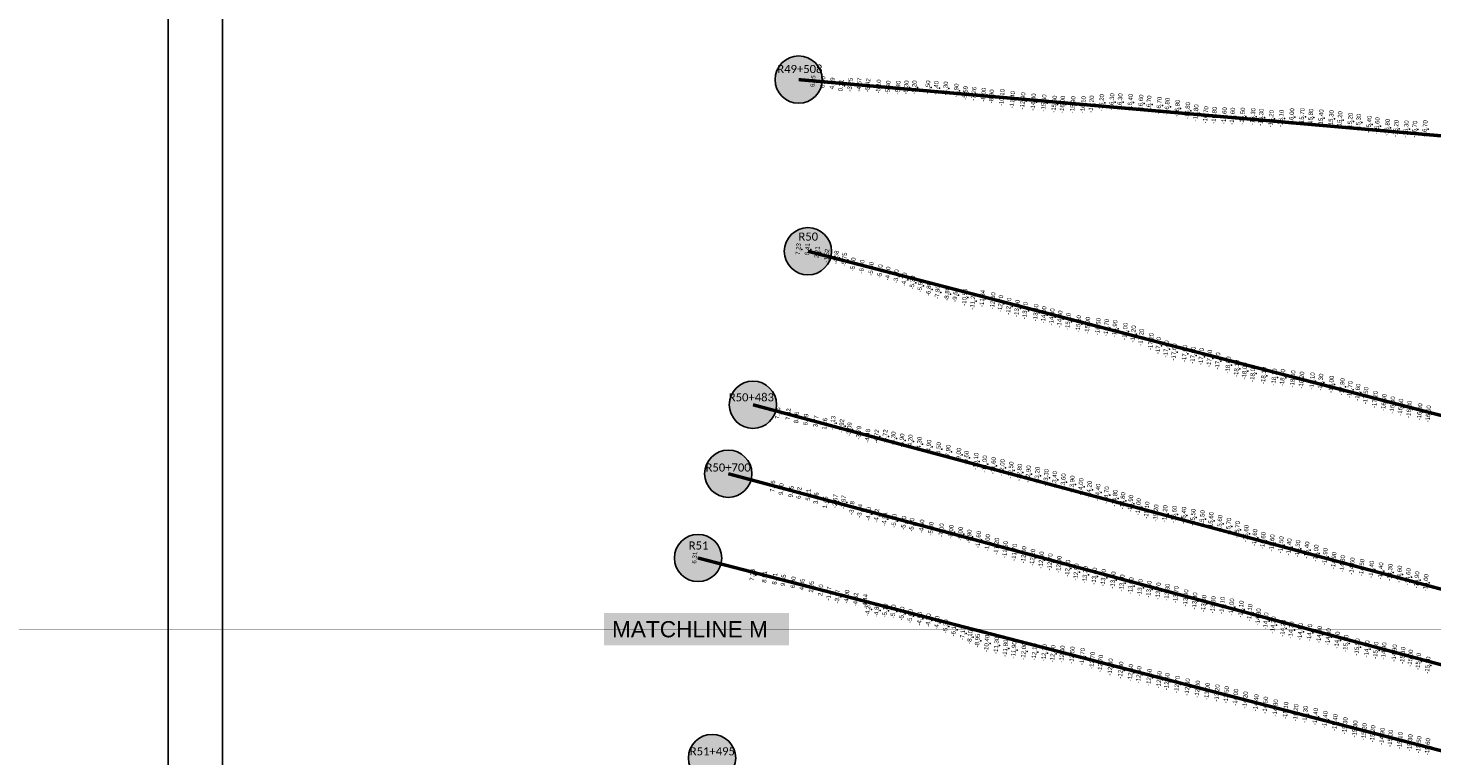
# Model space of a CAD drawing. Header units: feet. Extents: x 850675 to 1077306, y 463961 to 606658.
# Tile 42 of 77: x 943450 to 947609, y 544629 to 546785. Entities that reach past the tile are written whole.
import ezdxf
from ezdxf.enums import TextEntityAlignment as Align

# ---------------------------------------------------------------- set-up
doc = ezdxf.new("R2010")
doc.units = ezdxf.units.FT
doc.header["$MEASUREMENT"] = 0
doc.header["$XCLIPFRAME"] = 0
doc.header["$PDSIZE"] = 100
doc.linetypes.add('DASHED', pattern=[0.75, 0.5, -0.25])
for name, color, linetype in [('Circle', 253, 'Continuous'), ('ELEV8', 7, 'Continuous'), ('MATCHLINE', 7, 'DASHED'), ('Plan', 150, 'Continuous'), ('POINTS8', 7, 'Continuous'), ('Text', 255, 'Continuous')]:
    doc.layers.add(name, color=color, linetype=linetype)
doc.layers.add('MrSID', color=251, linetype='Continuous', transparency=0.2)
doc.styles.add('Legend', font='calibri.ttf')
doc.styles.add('MM-STANDARD', font='txt', dxfattribs={"height": 1})
doc.styles.get("Standard").update_dxf_attribs({"font": 'simplex.shx'})
picture_1 = doc.add_image_def('image3.sid', size_in_pixel=(6317, 6971))
picture_2 = doc.add_image_def('image5.sid', size_in_pixel=(6313, 6968))
picture_3 = doc.add_image_def('image11.jpg', size_in_pixel=(1570, 944))

# ---------------------------------------------------------------- blocks, each defined once
blk = doc.blocks.new('circle-block')
at = {"layer": 'Circle'}
h = blk.add_hatch(color=256, dxfattribs=at)
h.dxf.hatch_style = 1
edge = h.paths.add_edge_path()
edge.add_arc((945749.99, 597641.21), 70, 0, 360)
blk.add_circle((945749.99, 597641.21), 70, dxfattribs=at)

msp = doc.modelspace()

# ---------------------------------------------------------------- linework, layer by layer
at = {"layer": 'MATCHLINE', "color": 1, "const_width": 1, "flags": 128}
msp.add_lwpolyline([(963828.314, 545004.3952), (899094.3378, 545004.3952)], dxfattribs=at)
at = {"layer": 'Plan', "const_width": 10}
for points in [[(945732.95, 546632.38), (948751.6231, 546368.2797)], [(945760.46, 546123.84), (948676.243, 545367.6714)], [(945597.6, 545669.12), (948505.1778, 544890.0416)], [(945524.44, 545464.82), (948480.2933, 544672.8063)], [(945435, 545215.08), (948497.9412, 544420.7294)]]:
    msp.add_lwpolyline(points, dxfattribs=at)
at = {"layer": 'POINTS8', "color": 250, "linetype": 'Continuous', "lineweight": 0, "transparency": 33554687}
for p in [(945785.352, 546626.753, 6.847), (945814.804, 546624.434, 6.604), (945842.83, 546620.381, 4.694), (945868.609, 546614.299, 0.312), (945895.42, 546616.563, -3.25), (945922.175, 546616.733, -4.669), (945947.748, 546615.082, -5.424), (945979.5808, 546611.5081, -5.1), (946007.5531, 546608.3075, -5.4), (946037.2701, 546608.0726, -5.4), (946061.4717, 546608.6736, -5.3), (946085.5264, 546608.7797, -5.2), (946125.4229, 546608.7752, -4.5), (946150.0935, 546606.918, -4.4), (946178.0528, 546605.6739, -4.3), (946209.774, 546599.4828, -4.9), (946236.674, 546592.1586, -5.5886), (946261.8713, 546589.6274, -7.2584), (946290.65, 546587.1, -8), (946314.46, 546582, -8.9), (946345.01, 546578.32, -10.1), (946376.15, 546572.36, -11.4), (946406.64, 546568.66, -12.9), (946438.03, 546565.27, -14.4), (946469.19, 546562.43, -15.6), (946500.12, 546558.93, -15.9), (946524.38, 546558.18, -16), (946555.17, 546557.11, -15.9), (946585.82, 546557.23, -16.1), (946610, 546559.19, -16.2), (946640.14, 546563.23, -16.2), (946670.55, 546565.87, -16.3), (946694.59, 546565.7, -16.3), (946725.23, 546564.34, -16.4), (946756.29, 546562.02, -16.6), (946780.36, 546559.04, -16.7), (946810.58, 546555.35, -16.7), (946834.55, 546552.16, -16.8), (946864.56, 546546.8, -16.8), (946894.9, 546539.83, -16.8), (946919.59, 546532.89, -16.8), (946948.82, 546527.36, -16.7), (946974.1, 546525.89, -16.8), (947003.75, 546524.44, -16.6), (947027.79, 546523.26, -16.6), (947057.67, 546523.42, -16.5), (947088.48, 546522.2, -16.3), (947112.71, 546520.22, -16.3), (947142.56, 546515.97, -16.2), (947172.02, 546516.86, -16.1), (947203.25, 546521.49, -16), (947234.12, 546522.2, -15.7), (947259.65, 546520.13, -15.8), (947290.21, 546517.98, -15.4), (947320.62, 546515.78, -15.3), (947346.17, 546512.61, -15.2), (947376.81, 546508.06, -15.2), (947401.44, 546505.11, -15.3), (947432.54, 546499.39, -15.4), (947456.7, 546494.83, -15.6), (947486.68, 546489.92, -15.8), (947512.55, 546487.04, -16.2), (947542.6, 546485.49, -16.3), (947567.66, 546484.55, -16.7), (947598.25, 546486.03, -16.7), (945742.158, 546129.541, 7.233), (945768.878, 546129.008, 6.414), (945797.703, 546120.419, 2.208), (945826.076, 546109.916, -1.517), (945853.839, 546104.825, -4.576), (945878.383, 546098.912, -5.754), (945904.11, 546084.18, -5.8), (945930.42, 546077.6, -6), (945957.92, 546071.15, -5.9), (945984.1, 546064.01, -5.2), (946007.3, 546057.25, -4.1), (946032.18, 546049.06, -3.9), (946056.03, 546039.64, -4.7), (946079.91, 546030.61, -5.3), (946103.21, 546021.58, -5.9), (946128.42, 546011.03, -6.8), (946154.1, 546001.77, -7.8), (946182.77, 545996.81, -8.8), (946206.75, 545993.68, -9.6), (946234.59, 545986.88, -10.5), (946258.66, 545975.83, -11.2), (946286.9727, 545983.1148, -11.8428), (946317.91, 545976.17, -12.6), (946340.84, 545968.25, -12.7), (946365.06, 545960.27, -12.7), (946389.8, 545953.95, -13), (946413.51, 545947.21, -13.2), (946445.24, 545941.31, -13.6), (946469.04, 545934.86, -14), (946493.13, 545928.69, -14.3), (946516.44, 545922.27, -14.8), (946541.29, 545915.08, -15.2), (946571.82, 545908.23, -15.6), (946598.72, 545903.63, -15.9), (946629.97, 545900.13, -16.5), (946654.61, 545897.24, -16.7), (946679.44, 545894.1, -16.9), (946709.92, 545886.08, -17), (946734.19, 545878.1, -17.2), (946757.69, 545868.42, -17.2), (946786.53, 545855.5, -17.2), (946808.35, 545843.56, -17.4), (946831.84, 545833.63, -17.4), (946854.85, 545824.93, -17.6), (946886.31, 545819.97, -17.5), (946911.01, 545815.11, -17.6), (946935.68, 545810.9, -17.7), (946959.71, 545805.8, -17.8), (946984.11, 545798.08, -17.9), (947015.36, 545786.09, -18), (947040.4, 545775.99, -18.1), (947063.97, 545768.38, -18), (947088.12, 545761.73, -18), (947120.52, 545755.17, -18.1), (947151.67, 545750.36, -18.1), (947176.54, 545748.59, -18), (947206.74, 545745.02, -18), (947232.85, 545741.43, -18.2), (947264.31, 545738.98, -18.1), (947289.17, 545735.19, -18.3), (947320.92, 545728.88, -18), (947352.89, 545721.73, -17.9), (947376.01, 545713.28, -17.7), (947399.03, 545705.51, -17.6), (947422.79, 545695.49, -17.5), (947450.19, 545683.77, -17.2), (945681.085, 545643.376, 7.756), (947476.71, 545675.07, -16.9), (947502.09, 545667.79, -16.8), (947526, 545661.04, -16.5), (947551.27, 545654.9, -16.3), (947582.57, 545647.44, -16), (945712.673, 545640.227, 7.821), (945736.596, 545630.612, 8.961), (945764.439, 545624.396, 6.292), (945793.921, 545619.333, 3.774), (945820.306, 545611.67, 1.256), (945844.478, 545614.605, -2.125), (945870.353, 545605.464, -2.917), (947608.21, 545641.32, -16), (945892.909, 545595.801, -3.087), (945920.859, 545585.342, -3.793), (945947.354, 545576.067, -4.484), (945973.4066, 545574.8552, -4.7222), (945998.7512, 545574.8202, -4.7241), (946022.77, 545568.74, -5.3), (946048.59, 545562.81, -4.9), (946073.37, 545559.8, -4.2), (946100.28, 545552.81, -4.3), (946128.43, 545544.38, -4.9), (946157.07, 545537.13, -6.5), (946185.62, 545529.54, -7.9), (946217.05, 545520.57, -9), (946239.44, 545511.44, -9.6), (946267.77, 545500.89, -10.1), (946293.39, 545493.06, -11), (946319.48, 545487.81, -11.6), (946345.81, 545482.11, -12), (946371.65, 545474.55, -12.5), (946396.82, 545468.2, -12.8), (946423.16, 545463.3, -12.9), (946449.43, 545458.94, -13.2), (946475.8, 545452.61, -13.3), (946500.86, 545446.55, -13.4), (946526.52, 545439.75, -13.6), (945666.218, 545426.828, 7.957), (945691.502, 545418.418, 9.095), (945720.68, 545411.078, 9.246), (945744.344, 545406.942, 6.019), (945771.789, 545401.569, 5.206), (946552.93, 545433.35, -13.9), (946578.57, 545425.75, -14), (946603.73, 545417.47, -14.2), (946629.04, 545409.21, -14.4), (946654.74, 545401.26, -14.7), (945794.711, 545391.464, 3.456), (945821.796, 545379.139, 1.45), (945851.197, 545382.773, -2.672), (945875.7, 545379.669, -2.965), (945900.544, 545362.49, -3.179), (945924.12, 545353.951, -3.641), (946679.84, 545391.42, -14.8), (946702.7, 545384.02, -14.8), (946726.21, 545375.79, -14.9), (946749.45, 545366.01, -15), (946773.98, 545356.16, -15.1), (945950.011, 545345.173, -4.2), (945973.967, 545339.738, -4.422), (945997.6252, 545329.7814, -4.5073), (946026.09, 545324.68, -5.1), (946054.23, 545318.19, -5.4), (946078, 545312.49, -5.1), (946801.01, 545347.65, -15.2), (946827.88, 545345.55, -15.2), (946855.27, 545343.78, -15.6), (946883.39, 545340.77, -15.4), (946911.01, 545334.84, -15.5), (946938.36, 545330.58, -15.5), (946964.17, 545325.34, -15.6), (946990.3, 545316.67, -15.6), (946107.48, 545308.15, -4.6), (946135, 545301.08, -5.3), (946165.88, 545296.46, -7), (946194.3, 545292.01, -8), (946222.02, 545286.12, -9), (946248.14, 545278.24, -9.9), (946275.14, 545269.09, -10.6), (947016.49, 545308.43, -15.7), (947042.3, 545298.49, -15.7), (947068.38, 545286.98, -15.6), (947093.75, 545275.02, -15.6), (946302.44, 545259.78, -11), (946329.07, 545249.07, -11.2), (946354.84, 545239.33, -11.5), (946382.08, 545231.45, -11.7), (947118.94, 545266.15, -15.6), (947144.94, 545259.09, -15.6), (947171.77, 545253.31, -15.5), (947195.39, 545247.14, -15.4), (947221.11, 545242.34, -15.3), (947247.95, 545237.98, -15.4), (947275.3, 545228.64, -15), (945435, 545215.08, 6.31), (946409.59, 545224.07, -12), (946435.85, 545215.85, -12.2), (946461.59, 545208.31, -12.4), (946487.52, 545202.86, -12.7), (946513.87, 545195.47, -12.9), (947302.17, 545218.77, -14.9), (947328.12, 545207.05, -14.9), (947354.1, 545197.66, -14.8), (947382.25, 545190.44, -14.6), (947411.09, 545186.25, -14.5), (945606.04, 545164.369, 7.226), (945642.169, 545158.334, 8.508), (945672.391, 545152.719, 8.913), (945697.749, 545148.171, 9.647), (946539.66, 545183.83, -12.9), (946565.04, 545172.87, -12.9), (946591.75, 545164.86, -13.2), (946618.84, 545160.75, -13.4), (946645.64, 545156, -13.5), (946674.14, 545149.14, -13.6), (947439.72, 545180.9, -14.4), (947467.04, 545176.21, -14.4), (947494.77, 545171.88, -14.3), (947522.47, 545166.48, -14.6), (947548.45, 545158.83, -14.6), (947573.91, 545149.61, -14.9), (945726.915, 545142.176, 6.8), (945753.254, 545135.96, 4.05), (945780.991, 545129.12, 2.945), (945808.33, 545118.934, 2.695), (945832.249, 545108.868, -1.666), (946700.49, 545140.24, -13.5), (946727.16, 545131.95, -13.6), (946754.52, 545126.54, -13.7), (946780.57, 545121.63, -13.6), (946808.19, 545116.4, -13.7), (946834.62, 545113.02, -13.8), (946860.52, 545105.89, -13.7), (947600.89, 545141.18, -15), (945857.826, 545100.026, -3.866), (945885.396, 545099.407, -4.001), (945911.871, 545091.418, -4.318), (945939.764, 545087.346, -4.438), (945948.41, 545062.41, -4.2), (945973.99, 545059.73, -4.8), (946889.39, 545096.24, -13.9), (946915.96, 545087.18, -13.8), (946942.74, 545079.64, -13.8), (946970.6, 545075.86, -13.8), (946997.3, 545074.2, -14.1), (947025.29, 545069.55, -14), (947053.24, 545062.8, -14.1), (945998.94, 545058.87, -5.1), (946023.38, 545056.21, -5.1), (946048.48, 545049.89, -5.2), (946073.47, 545042.31, -5), (946100.96, 545034.72, -4.9), (946127.27, 545029.78, -4.7), (946152.63, 545022.64, -4.8), (947079.29, 545053, -14.1), (947104.39, 545039.84, -14.3), (947126.81, 545027.86, -14.2), (946178.24, 545012.19, -5.3), (946202.5, 545002.27, -6.1), (946228.91, 544991.3, -7.1), (946250.42, 544980.55, -8.1), (947148.68, 545015.98, -14.2), (947177.51, 545006.23, -14.2), (947201.99, 545000.89, -14.3), (947229.01, 544996.45, -14.5), (947256.46, 544993.48, -14.7), (947285.27, 544987.7, -14.9), (947311.85, 544980.73, -14.8), (946272.663, 544969.6462, -8.953), (946299.9595, 544961.4524, -10.4), (946328.4466, 544955.4551, -11.3), (946355.2202, 544947.1017, -11.8), (946380.2803, 544942.1754, -11.9), (946409.8, 544938.41, -12), (946441.41, 544936.43, -12.1), (947338.49, 544971.08, -14.9), (947363.94, 544961.6, -15.3), (947397.2, 544950.83, -15.5), (947426.38, 544945.04, -14.8), (947452.39, 544941.03, -15), (947476.51, 544939.07, -14.9), (946470.38, 544933.54, -12.1), (946495.73, 544930.9, -12.3), (946523.5, 544929.68, -12.4), (946552.93, 544926.77, -12.5), (946583.21, 544922.22, -12.7), (946612.57, 544911.09, -12.7), (946636.85, 544902.21, -12.7), (947507.6, 544933.13, -14.9), (947532.4, 544925.99, -15.1), (947555.33, 544917.65, -15), (947578.75, 544908.11, -15.2), (947606.42, 544896.86, -15.3), (946666.19, 544891.56, -12.8), (946696.91, 544882.21, -12.8), (946726.11, 544874.54, -12.6), (946750.56, 544868.54, -12.5), (946781.24, 544860.57, -12.6), (946810.7, 544853.71, -12.5), (946834.09, 544847.99, -12.6), (946864.01, 544840.19, -12.7), (946894.52, 544832.47, -12.8), (946924.28, 544826.02, -12.8), (946953.25, 544818.95, -13), (946982.28, 544814.63, -13.2), (947009.89, 544809.24, -13.5), (947037.29, 544801.9, -14), (947065.87, 544793.68, -14.2), (947097.83, 544785.37, -14.4), (947125.44, 544778.54, -14.5), (947155.36, 544770.3, -14.8), (947185.56, 544762.72, -15.1), (947215.61, 544756.31, -15.2), (947243.61, 544751.42, -15.3), (947273.53, 544744.73, -15.4), (947302.52, 544735.85, -15.4), (947331.94, 544727.14, -15.4), (947361.35, 544717.35, -15.3), (947390.93, 544707.77, -15.3), (947418.23, 544699.72, -15.2), (947443.5, 544693.69, -15.2), (947471.25, 544686.15, -14.9), (947495.79, 544680.36, -15), (947524.25, 544673.3, -15.1), (947553.82, 544666.95, -15.3), (947579.85, 544661.3, -15.5), (947606.23, 544655.21, -15.6)]:
    msp.add_point(p, dxfattribs=at)

# ---------------------------------------------------------------- block references
at = {"layer": 'Circle'}
for p in [(-17.04, -51008.83), (10.47, -51517.37), (-152.39, -51972.09), (-225.55, -52176.39), (-314.99, -52426.13), (-273.52, -53018.68)]:
    msp.add_blockref('circle-block', p, dxfattribs=at)

# ---------------------------------------------------------------- texts
at = {"layer": 'ELEV8', "color": 18, "true_color": 0x000000, "transparency": 33554687, "style": 'MM-STANDARD'}
for s, p in [('6.85', (945785.352, 546626.753, 6.847)), ('6.60', (945814.804, 546624.434, 6.604)), ('4.69', (945842.83, 546620.381, 4.694)), ('0.31', (945868.609, 546614.299, 0.312)), ('-3.25', (945895.42, 546616.563, -3.25)), ('-4.67', (945922.175, 546616.733, -4.669)), ('-5.42', (945947.748, 546615.082, -5.424)), ('-5.10', (945979.5808, 546611.5081, -5.1)), ('-5.40', (946007.5531, 546608.3075, -5.4)), ('-5.40', (946037.2701, 546608.0726, -5.4)), ('-5.30', (946061.4717, 546608.6736, -5.3)), ('-5.20', (946085.5264, 546608.7797, -5.2)), ('-4.50', (946125.4229, 546608.7752, -4.5)), ('-4.40', (946150.0935, 546606.918, -4.4)), ('-4.30', (946178.0528, 546605.6739, -4.3)), ('-4.90', (946209.774, 546599.4828, -4.9)), ('-5.59', (946236.674, 546592.1586, -5.5886)), ('-7.26', (946261.8713, 546589.6274, -7.2584)), ('-8.00', (946290.65, 546587.1, -8)), ('-8.90', (946314.46, 546582, -8.9)), ('-10.10', (946345.01, 546578.32, -10.1)), ('-11.40', (946376.15, 546572.36, -11.4)), ('-12.90', (946406.64, 546568.66, -12.9)), ('-14.40', (946438.03, 546565.27, -14.4)), ('-15.60', (946469.19, 546562.43, -15.6)), ('-15.90', (946500.12, 546558.93, -15.9)), ('-16.00', (946524.38, 546558.18, -16)), ('-15.90', (946555.17, 546557.11, -15.9)), ('-16.10', (946585.82, 546557.23, -16.1)), ('-16.20', (946610, 546559.19, -16.2)), ('-16.20', (946640.14, 546563.23, -16.2)), ('-16.30', (946670.55, 546565.87, -16.3)), ('-16.30', (946694.59, 546565.7, -16.3)), ('-16.40', (946725.23, 546564.34, -16.4)), ('-16.60', (946756.29, 546562.02, -16.6)), ('-16.70', (946780.36, 546559.04, -16.7)), ('-16.70', (946810.58, 546555.35, -16.7)), ('-16.80', (946834.55, 546552.16, -16.8)), ('-16.80', (946864.56, 546546.8, -16.8)), ('-16.80', (946894.9, 546539.83, -16.8)), ('-16.80', (946919.59, 546532.89, -16.8)), ('-16.70', (946948.82, 546527.36, -16.7)), ('-16.80', (946974.1, 546525.89, -16.8)), ('-16.60', (947003.75, 546524.44, -16.6)), ('-16.60', (947027.79, 546523.26, -16.6)), ('-16.50', (947057.67, 546523.42, -16.5)), ('-16.30', (947088.48, 546522.2, -16.3)), ('-16.30', (947112.71, 546520.22, -16.3)), ('-16.20', (947142.56, 546515.97, -16.2)), ('-16.10', (947172.02, 546516.86, -16.1)), ('-16.00', (947203.25, 546521.49, -16)), ('-15.70', (947234.12, 546522.2, -15.7)), ('-15.80', (947259.65, 546520.13, -15.8)), ('-15.40', (947290.21, 546517.98, -15.4)), ('-15.30', (947320.62, 546515.78, -15.3)), ('-15.20', (947346.17, 546512.61, -15.2)), ('-15.20', (947376.81, 546508.06, -15.2)), ('-15.30', (947401.44, 546505.11, -15.3)), ('-15.40', (947432.54, 546499.39, -15.4)), ('-15.60', (947456.7, 546494.83, -15.6)), ('-15.80', (947486.68, 546489.92, -15.8)), ('-16.20', (947512.55, 546487.04, -16.2)), ('-16.30', (947542.6, 546485.49, -16.3)), ('-16.70', (947567.66, 546484.55, -16.7)), ('-16.70', (947598.25, 546486.03, -16.7)), ('7.23', (945742.158, 546129.541, 7.233)), ('6.41', (945768.878, 546129.008, 6.414)), ('2.21', (945797.703, 546120.419, 2.208)), ('-1.52', (945826.076, 546109.916, -1.517)), ('-4.58', (945853.839, 546104.825, -4.576)), ('-5.75', (945878.383, 546098.912, -5.754)), ('-5.80', (945904.11, 546084.18, -5.8)), ('-6.00', (945930.42, 546077.6, -6)), ('-5.90', (945957.92, 546071.15, -5.9)), ('-5.20', (945984.1, 546064.01, -5.2)), ('-4.10', (946007.3, 546057.25, -4.1)), ('-3.90', (946032.18, 546049.06, -3.9)), ('-4.70', (946056.03, 546039.64, -4.7)), ('-5.30', (946079.91, 546030.61, -5.3)), ('-5.90', (946103.21, 546021.58, -5.9)), ('-6.80', (946128.42, 546011.03, -6.8)), ('-7.80', (946154.1, 546001.77, -7.8)), ('-8.80', (946182.77, 545996.81, -8.8)), ('-9.60', (946206.75, 545993.68, -9.6)), ('-10.50', (946234.59, 545986.88, -10.5)), ('-11.20', (946258.66, 545975.83, -11.2)), ('-11.84', (946286.9727, 545983.1148, -11.8428)), ('-12.60', (946317.91, 545976.17, -12.6)), ('-12.70', (946340.84, 545968.25, -12.7)), ('-12.70', (946365.06, 545960.27, -12.7)), ('-13.00', (946389.8, 545953.95, -13)), ('-13.20', (946413.51, 545947.21, -13.2)), ('-13.60', (946445.24, 545941.31, -13.6)), ('-14.00', (946469.04, 545934.86, -14)), ('-14.30', (946493.13, 545928.69, -14.3)), ('-14.80', (946516.44, 545922.27, -14.8)), ('-15.20', (946541.29, 545915.08, -15.2)), ('-15.60', (946571.82, 545908.23, -15.6)), ('-15.90', (946598.72, 545903.63, -15.9)), ('-16.50', (946629.97, 545900.13, -16.5)), ('-16.70', (946654.61, 545897.24, -16.7)), ('-16.90', (946679.44, 545894.1, -16.9)), ('-17.00', (946709.92, 545886.08, -17)), ('-17.20', (946734.19, 545878.1, -17.2)), ('-17.20', (946757.69, 545868.42, -17.2)), ('-17.20', (946786.53, 545855.5, -17.2)), ('-17.40', (946808.35, 545843.56, -17.4)), ('-17.40', (946831.84, 545833.63, -17.4)), ('-17.60', (946854.85, 545824.93, -17.6)), ('-17.50', (946886.31, 545819.97, -17.5)), ('-17.60', (946911.01, 545815.11, -17.6)), ('-17.70', (946935.68, 545810.9, -17.7)), ('-17.80', (946959.71, 545805.8, -17.8)), ('-17.90', (946984.11, 545798.08, -17.9)), ('-18.00', (947015.36, 545786.09, -18)), ('-18.10', (947040.4, 545775.99, -18.1)), ('-18.00', (947063.97, 545768.38, -18)), ('-18.00', (947088.12, 545761.73, -18)), ('-18.10', (947120.52, 545755.17, -18.1)), ('-18.10', (947151.67, 545750.36, -18.1)), ('-18.00', (947176.54, 545748.59, -18)), ('-18.00', (947206.74, 545745.02, -18)), ('-18.20', (947232.85, 545741.43, -18.2)), ('-18.10', (947264.31, 545738.98, -18.1)), ('-18.30', (947289.17, 545735.19, -18.3)), ('-18.00', (947320.92, 545728.88, -18)), ('-17.90', (947352.89, 545721.73, -17.9)), ('-17.70', (947376.01, 545713.28, -17.7)), ('-17.60', (947399.03, 545705.51, -17.6)), ('-17.50', (947422.79, 545695.49, -17.5)), ('-17.20', (947450.19, 545683.77, -17.2)), ('-16.90', (947476.71, 545675.07, -16.9)), ('-16.80', (947502.09, 545667.79, -16.8)), ('-16.50', (947526, 545661.04, -16.5)), ('7.76', (945681.085, 545643.376, 7.756)), ('7.82', (945712.673, 545640.227, 7.821)), ('8.96', (945736.596, 545630.612, 8.961)), ('-16.30', (947551.27, 545654.9, -16.3)), ('-16.00', (947582.57, 545647.44, -16)), ('-16.00', (947608.21, 545641.32, -16)), ('6.29', (945764.439, 545624.396, 6.292)), ('3.77', (945793.921, 545619.333, 3.774)), ('1.26', (945820.306, 545611.67, 1.256)), ('-2.13', (945844.478, 545614.605, -2.125)), ('-2.92', (945870.353, 545605.464, -2.917)), ('-3.09', (945892.909, 545595.801, -3.087)), ('-3.79', (945920.859, 545585.342, -3.793)), ('-4.48', (945947.354, 545576.067, -4.484)), ('-4.72', (945973.4066, 545574.8552, -4.7222)), ('-4.72', (945998.7512, 545574.8202, -4.7241)), ('-5.30', (946022.77, 545568.74, -5.3)), ('-4.90', (946048.59, 545562.81, -4.9)), ('-4.20', (946073.37, 545559.8, -4.2)), ('-4.30', (946100.28, 545552.81, -4.3)), ('-4.90', (946128.43, 545544.38, -4.9)), ('-6.50', (946157.07, 545537.13, -6.5)), ('-7.90', (946185.62, 545529.54, -7.9)), ('-9.00', (946217.05, 545520.57, -9)), ('-9.60', (946239.44, 545511.44, -9.6)), ('-10.10', (946267.77, 545500.89, -10.1)), ('-11.00', (946293.39, 545493.06, -11)), ('-11.60', (946319.48, 545487.81, -11.6)), ('-12.00', (946345.81, 545482.11, -12)), ('-12.50', (946371.65, 545474.55, -12.5)), ('-12.80', (946396.82, 545468.2, -12.8)), ('-12.90', (946423.16, 545463.3, -12.9)), ('-13.20', (946449.43, 545458.94, -13.2)), ('-13.30', (946475.8, 545452.61, -13.3)), ('7.96', (945666.218, 545426.828, 7.957)), ('9.10', (945691.502, 545418.418, 9.095)), ('-13.40', (946500.86, 545446.55, -13.4)), ('-13.60', (946526.52, 545439.75, -13.6)), ('-13.90', (946552.93, 545433.35, -13.9)), ('-14.00', (946578.57, 545425.75, -14)), ('-14.20', (946603.73, 545417.47, -14.2)), ('-14.40', (946629.04, 545409.21, -14.4)), ('9.25', (945720.68, 545411.078, 9.246)), ('6.02', (945744.344, 545406.942, 6.019)), ('5.21', (945771.789, 545401.569, 5.206)), ('3.46', (945794.711, 545391.464, 3.456)), ('1.45', (945821.796, 545379.139, 1.45)), ('-2.67', (945851.197, 545382.773, -2.672)), ('-2.97', (945875.7, 545379.669, -2.965)), ('-14.70', (946654.74, 545401.26, -14.7)), ('-14.80', (946679.84, 545391.42, -14.8)), ('-14.80', (946702.7, 545384.02, -14.8)), ('-14.90', (946726.21, 545375.79, -14.9)), ('-3.18', (945900.544, 545362.49, -3.179)), ('-3.64', (945924.12, 545353.951, -3.641)), ('-4.20', (945950.011, 545345.173, -4.2)), ('-4.42', (945973.967, 545339.738, -4.422)), ('-15.00', (946749.45, 545366.01, -15)), ('-15.10', (946773.98, 545356.16, -15.1)), ('-15.20', (946801.01, 545347.65, -15.2)), ('-15.20', (946827.88, 545345.55, -15.2)), ('-15.60', (946855.27, 545343.78, -15.6)), ('-15.40', (946883.39, 545340.77, -15.4)), ('-15.50', (946911.01, 545334.84, -15.5)), ('-15.50', (946938.36, 545330.58, -15.5)), ('-15.60', (946964.17, 545325.34, -15.6)), ('-4.51', (945997.6252, 545329.7814, -4.5073)), ('-5.10', (946026.09, 545324.68, -5.1)), ('-5.40', (946054.23, 545318.19, -5.4)), ('-5.10', (946078, 545312.49, -5.1)), ('-4.60', (946107.48, 545308.15, -4.6)), ('-5.30', (946135, 545301.08, -5.3)), ('-7.00', (946165.88, 545296.46, -7)), ('-8.00', (946194.3, 545292.01, -8)), ('-15.60', (946990.3, 545316.67, -15.6)), ('-15.70', (947016.49, 545308.43, -15.7)), ('-15.70', (947042.3, 545298.49, -15.7)), ('-15.60', (947068.38, 545286.98, -15.6)), ('-9.00', (946222.02, 545286.12, -9)), ('-9.90', (946248.14, 545278.24, -9.9)), ('-10.60', (946275.14, 545269.09, -10.6)), ('-11.00', (946302.44, 545259.78, -11)), ('-11.20', (946329.07, 545249.07, -11.2)), ('-15.60', (947093.75, 545275.02, -15.6)), ('-15.60', (947118.94, 545266.15, -15.6)), ('-15.60', (947144.94, 545259.09, -15.6)), ('-15.50', (947171.77, 545253.31, -15.5)), ('-15.40', (947195.39, 545247.14, -15.4)), ('-15.30', (947221.11, 545242.34, -15.3)), ('6.31', (945435, 545215.08, 6.31)), ('-11.50', (946354.84, 545239.33, -11.5)), ('-11.70', (946382.08, 545231.45, -11.7)), ('-12.00', (946409.59, 545224.07, -12)), ('-12.20', (946435.85, 545215.85, -12.2)), ('-12.40', (946461.59, 545208.31, -12.4)), ('-12.70', (946487.52, 545202.86, -12.7)), ('-15.40', (947247.95, 545237.98, -15.4)), ('-15.00', (947275.3, 545228.64, -15)), ('-14.90', (947302.17, 545218.77, -14.9)), ('-14.90', (947328.12, 545207.05, -14.9)), ('-12.90', (946513.87, 545195.47, -12.9)), ('-12.90', (946539.66, 545183.83, -12.9)), ('-12.90', (946565.04, 545172.87, -12.9)), ('-13.20', (946591.75, 545164.86, -13.2)), ('-13.40', (946618.84, 545160.75, -13.4)), ('-14.80', (947354.1, 545197.66, -14.8)), ('-14.60', (947382.25, 545190.44, -14.6)), ('-14.50', (947411.09, 545186.25, -14.5)), ('-14.40', (947439.72, 545180.9, -14.4)), ('-14.40', (947467.04, 545176.21, -14.4)), ('-14.30', (947494.77, 545171.88, -14.3)), ('-14.60', (947522.47, 545166.48, -14.6)), ('7.23', (945606.04, 545164.369, 7.226)), ('8.51', (945642.169, 545158.334, 8.508)), ('8.91', (945672.391, 545152.719, 8.913)), ('9.65', (945697.749, 545148.171, 9.647)), ('6.80', (945726.915, 545142.176, 6.8)), ('4.05', (945753.254, 545135.96, 4.05)), ('2.95', (945780.991, 545129.12, 2.945)), ('-13.50', (946645.64, 545156, -13.5)), ('-13.60', (946674.14, 545149.14, -13.6)), ('-13.50', (946700.49, 545140.24, -13.5)), ('-13.60', (946727.16, 545131.95, -13.6)), ('-13.70', (946754.52, 545126.54, -13.7)), ('-13.60', (946780.57, 545121.63, -13.6)), ('-14.60', (947548.45, 545158.83, -14.6)), ('-14.90', (947573.91, 545149.61, -14.9)), ('-15.00', (947600.89, 545141.18, -15)), ('2.70', (945808.33, 545118.934, 2.695)), ('-1.67', (945832.249, 545108.868, -1.666)), ('-3.87', (945857.826, 545100.026, -3.866)), ('-4.00', (945885.396, 545099.407, -4.001)), ('-4.32', (945911.871, 545091.418, -4.318)), ('-4.44', (945939.764, 545087.346, -4.438)), ('-13.70', (946808.19, 545116.4, -13.7)), ('-13.80', (946834.62, 545113.02, -13.8)), ('-13.70', (946860.52, 545105.89, -13.7)), ('-13.90', (946889.39, 545096.24, -13.9)), ('-13.80', (946915.96, 545087.18, -13.8)), ('-13.80', (946942.74, 545079.64, -13.8)), ('-13.80', (946970.6, 545075.86, -13.8)), ('-4.20', (945948.41, 545062.41, -4.2)), ('-4.80', (945973.99, 545059.73, -4.8)), ('-5.10', (945998.94, 545058.87, -5.1)), ('-5.10', (946023.38, 545056.21, -5.1)), ('-5.20', (946048.48, 545049.89, -5.2)), ('-5.00', (946073.47, 545042.31, -5)), ('-14.10', (946997.3, 545074.2, -14.1)), ('-14.00', (947025.29, 545069.55, -14)), ('-14.10', (947053.24, 545062.8, -14.1)), ('-14.10', (947079.29, 545053, -14.1)), ('-14.30', (947104.39, 545039.84, -14.3)), ('-4.90', (946100.96, 545034.72, -4.9)), ('-4.70', (946127.27, 545029.78, -4.7)), ('-4.80', (946152.63, 545022.64, -4.8)), ('-5.30', (946178.24, 545012.19, -5.3)), ('-6.10', (946202.5, 545002.27, -6.1)), ('-14.20', (947126.81, 545027.86, -14.2)), ('-14.20', (947148.68, 545015.98, -14.2)), ('-14.20', (947177.51, 545006.23, -14.2)), ('-14.30', (947201.99, 545000.89, -14.3)), ('-14.50', (947229.01, 544996.45, -14.5)), ('-14.70', (947256.46, 544993.48, -14.7)), ('-7.10', (946228.91, 544991.3, -7.1)), ('-8.10', (946250.42, 544980.55, -8.1)), ('-8.95', (946272.663, 544969.6462, -8.953)), ('-10.40', (946299.9595, 544961.4524, -10.4)), ('-11.30', (946328.4466, 544955.4551, -11.3)), ('-14.90', (947285.27, 544987.7, -14.9)), ('-14.80', (947311.85, 544980.73, -14.8)), ('-14.90', (947338.49, 544971.08, -14.9)), ('-15.30', (947363.94, 544961.6, -15.3)), ('-11.80', (946355.2202, 544947.1017, -11.8)), ('-11.90', (946380.2803, 544942.1754, -11.9)), ('-12.00', (946409.8, 544938.41, -12)), ('-12.10', (946441.41, 544936.43, -12.1)), ('-12.10', (946470.38, 544933.54, -12.1)), ('-12.30', (946495.73, 544930.9, -12.3)), ('-12.40', (946523.5, 544929.68, -12.4)), ('-12.50', (946552.93, 544926.77, -12.5)), ('-12.70', (946583.21, 544922.22, -12.7)), ('-12.70', (946612.57, 544911.09, -12.7)), ('-15.50', (947397.2, 544950.83, -15.5)), ('-14.80', (947426.38, 544945.04, -14.8)), ('-15.00', (947452.39, 544941.03, -15)), ('-14.90', (947476.51, 544939.07, -14.9)), ('-14.90', (947507.6, 544933.13, -14.9)), ('-15.10', (947532.4, 544925.99, -15.1)), ('-15.00', (947555.33, 544917.65, -15)), ('-12.70', (946636.85, 544902.21, -12.7)), ('-12.80', (946666.19, 544891.56, -12.8)), ('-12.80', (946696.91, 544882.21, -12.8)), ('-12.60', (946726.11, 544874.54, -12.6)), ('-12.50', (946750.56, 544868.54, -12.5)), ('-15.20', (947578.75, 544908.11, -15.2)), ('-15.30', (947606.42, 544896.86, -15.3)), ('-12.60', (946781.24, 544860.57, -12.6)), ('-12.50', (946810.7, 544853.71, -12.5)), ('-12.60', (946834.09, 544847.99, -12.6)), ('-12.70', (946864.01, 544840.19, -12.7)), ('-12.80', (946894.52, 544832.47, -12.8)), ('-12.80', (946924.28, 544826.02, -12.8)), ('-13.00', (946953.25, 544818.95, -13)), ('-13.20', (946982.28, 544814.63, -13.2)), ('-13.50', (947009.89, 544809.24, -13.5)), ('-14.00', (947037.29, 544801.9, -14)), ('-14.20', (947065.87, 544793.68, -14.2)), ('-14.40', (947097.83, 544785.37, -14.4)), ('-14.50', (947125.44, 544778.54, -14.5)), ('-14.80', (947155.36, 544770.3, -14.8)), ('-15.10', (947185.56, 544762.72, -15.1)), ('-15.20', (947215.61, 544756.31, -15.2)), ('-15.30', (947243.61, 544751.42, -15.3)), ('-15.40', (947273.53, 544744.73, -15.4)), ('-15.40', (947302.52, 544735.85, -15.4)), ('-15.40', (947331.94, 544727.14, -15.4)), ('-15.30', (947361.35, 544717.35, -15.3)), ('-15.30', (947390.93, 544707.77, -15.3)), ('-15.20', (947418.23, 544699.72, -15.2)), ('-15.20', (947443.5, 544693.69, -15.2)), ('-14.90', (947471.25, 544686.15, -14.9)), ('-15.00', (947495.79, 544680.36, -15)), ('-15.10', (947524.25, 544673.3, -15.1)), ('-15.30', (947553.82, 544666.95, -15.3)), ('-15.50', (947579.85, 544661.3, -15.5)), ('-15.60', (947606.23, 544655.21, -15.6))]:
    msp.add_text(s, height=13, rotation=85, dxfattribs=at).set_placement(p, align=Align.BOTTOM_CENTER)
at = {"layer": 'MATCHLINE', "color": 1, "insert": (945179.9577, 545028.1434), "char_height": 48, "attachment_point": 1, "bg_fill": 1, "box_fill_scale": 1.5, "bg_fill_color": 255, "bg_fill_transparency": 0}
msp.add_mtext_dynamic_manual_height_columns('{\\fArial|b0|i0|c0|p34;MATCHLINE M}', width=500.499458, gutter_width=1521.1859, heights=[0], dxfattribs=at)
at = {"layer": 'Text', "color": 255, "style": 'Legend'}
for s, p in [('R49+508', (945736.6135, 546663.887)), ('R50', (945761.4863, 546167.351)), ('R50+483', (945592.8762, 545691.1602)), ('R50+700', (945524.0303, 545483.2133)), ('R51', (945436.4107, 545252.1204)), ('R51+495', (945477.2999, 544642.427))]:
    msp.add_text(s, height=24, dxfattribs=at).set_placement(p, align=Align.MIDDLE_CENTER)

# ---------------------------------------------------------------- pictures from other files: only their frames are drawn
at = {"layer": 'MrSID'}
image = msp.add_image(picture_3, insert=(851552.7296, 463961.3689), size_in_units=(225757.9943, 135742.3864), rotation=0.370518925, dxfattribs=at)
image.dxf.flags = 7
image = msp.add_image(picture_1, insert=(943865.4221, 538494.5786), size_in_units=(20725.0656, 22870.7349), dxfattribs=at)
image.set_boundary_path([(-0.5, -0.5), (1869.319344, 6970.5)])
image = msp.add_image(picture_2, insert=(923314.1721, 538362.5461), size_in_units=(20711.9423, 22860.8924), dxfattribs=at)
image.dxf.flags = 7

doc.saveas('drawing.dxf')
